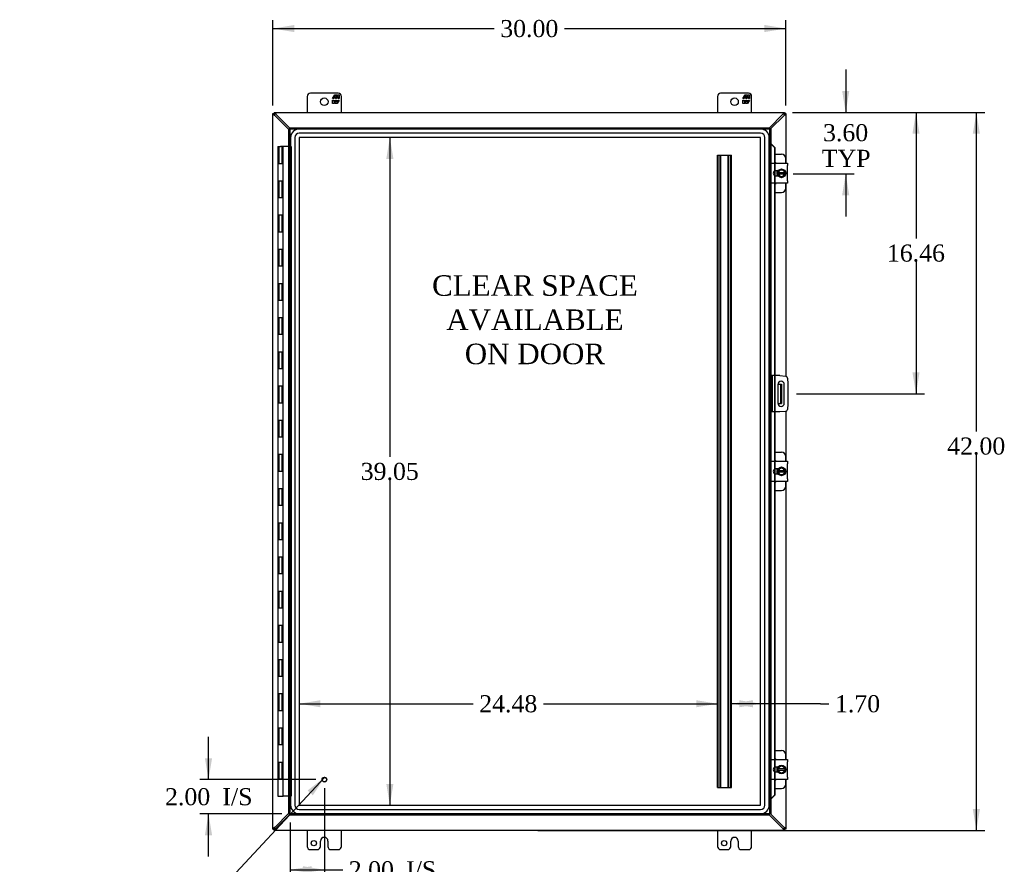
# Model space of a CAD drawing. Header units: inches. Extents: x 18 to 235, y 12 to 157.
# Tile 3 of 9: x 56 to 114, y 57 to 106. Entities that reach past the tile are written whole.
import ezdxf
from ezdxf.enums import TextEntityAlignment as Align

# ---------------------------------------------------------------- set-up
doc = ezdxf.new("R2010")
doc.units = ezdxf.units.IN
doc.header["$MEASUREMENT"] = 0
for name, color, linetype in [('COM40153-1', 7, 'CONTINUOUS'), ('COM40153-2', 7, 'CONTINUOUS'), ('COM42667', 7, 'CONTINUOUS'), ('COM42780', 7, 'CONTINUOUS'), ('COM48493', 7, 'CONTINUOUS'), ('COM53845-2', 7, 'CONTINUOUS'), ('COM70219', 7, 'CONTINUOUS'), ('COM71782-2', 7, 'CONTINUOUS'), ('DEFAULT', 7, 'CONTINUOUS'), ('FET07710', 7, 'CONTINUOUS'), ('HNG10620-38B', 7, 'CONTINUOUS'), ('HNG10620-38C', 7, 'CONTINUOUS'), ('SCC19011', 7, 'CONTINUOUS'), ('SPR20265', 7, 'CONTINUOUS'), ('STD21878', 7, 'CONTINUOUS'), ('WAF25035', 7, 'CONTINUOUS')]:
    doc.layers.add(name, color=color, linetype=linetype)
doc.styles.add('SEACAD_TIMES_NEW_ROMAN', font='times.ttf')

# ---------------------------------------------------------------- blocks, each defined once
blk = doc.blocks.new('SEANNOT_GROUP2')
at = {"layer": 'DEFAULT', "linetype": 'Continuous'}
blk.add_hatch(color=136, dxfattribs=at).paths.add_polyline_path([(73.403, 60.999), (74.101, 62.057), (73.098, 61.283)])
at = {"layer": 'DEFAULT', "color": 136, "linetype": 'Continuous'}
blk.add_line((67.619, 55.075), (67.119, 55.075), dxfattribs=at)
blk.add_lwpolyline([(67.619, 55.075), (74.101, 62.057)], dxfattribs=at)
at = {"layer": 'DEFAULT', "color": 136, "linetype": 'Continuous', "style": 'SEACAD_TIMES_NEW_ROMAN'}
for s, p in [('GROUND STUD', (56.176, 55.575)), ('DOOR', (56.176, 54.075))]:
    blk.add_text(s, height=1, dxfattribs=at).set_placement(p, align=Align.TOP_LEFT)
blk = doc.blocks.new('GDIMGGROUP')
at = {"layer": 'DEFAULT', "linetype": 'Continuous'}
for points in [[(112.423, 99.698), (112.215, 100.948), (112.006, 99.698)], [(112.423, 60.198), (112.006, 60.198), (112.215, 58.948)]]:
    blk.add_hatch(color=136, dxfattribs=at).paths.add_polyline_path(points)
at = {"layer": 'DEFAULT', "color": 136, "linetype": 'Continuous'}
for p, q in [((101.469, 100.948), (112.715, 100.948)), ((112.215, 82.28), (112.215, 100.948)), ((112.215, 58.948), (112.215, 80.93)), ((86.571, 58.948), (112.715, 58.948))]:
    blk.add_line(p, q, dxfattribs=at)
at = {"layer": 'DEFAULT', "color": 136, "linetype": 'Continuous', "style": 'SEACAD_TIMES_NEW_ROMAN'}
blk.add_text('42.00', height=1, dxfattribs=at).set_placement((110.509, 81.93), align=Align.TOP_LEFT)
blk = doc.blocks.new('GDIMGGROUP1')
at = {"layer": 'DEFAULT', "linetype": 'Continuous'}
for points in [[(67.091, 63.168), (67.3, 61.918), (67.508, 63.168)], [(67.091, 58.668), (67.508, 58.668), (67.3, 59.918)]]:
    blk.add_hatch(color=136, dxfattribs=at).paths.add_polyline_path(points)
at = {"layer": 'DEFAULT', "color": 136, "linetype": 'Continuous'}
for p, q in [((67.3, 61.918), (67.3, 64.418)), ((73.58, 61.918), (66.8, 61.918)), ((71.58, 59.918), (66.8, 59.918)), ((67.3, 57.418), (67.3, 59.918))]:
    blk.add_line(p, q, dxfattribs=at)
at = {"layer": 'DEFAULT', "color": 136, "linetype": 'Continuous', "style": 'SEACAD_TIMES_NEW_ROMAN'}
for s, p in [('2.00', (64.758, 61.418)), ('I/S', (68.112, 61.418))]:
    blk.add_text(s, height=1, dxfattribs=at).set_placement(p, align=Align.TOP_LEFT)
blk = doc.blocks.new('GDIMGGROUP9')
at = {"layer": 'DEFAULT', "linetype": 'Continuous'}
for points in [[(104.78, 102.198), (104.364, 102.198), (104.572, 100.948)], [(104.78, 96.102), (104.572, 97.352), (104.364, 96.102)]]:
    blk.add_hatch(color=136, dxfattribs=at).paths.add_polyline_path(points)
at = {"layer": 'DEFAULT', "color": 136, "linetype": 'Continuous'}
for p, q in [((104.572, 103.448), (104.572, 100.948)), ((101.469, 100.948), (105.072, 100.948)), ((101.502, 97.352), (105.072, 97.352)), ((104.572, 97.352), (104.572, 94.852))]:
    blk.add_line(p, q, dxfattribs=at)
at = {"layer": 'DEFAULT', "color": 136, "linetype": 'Continuous', "style": 'SEACAD_TIMES_NEW_ROMAN'}
for s, p in [('3.60', (103.245, 100.26)), ('TYP', (103.174, 98.76))]:
    blk.add_text(s, height=1, dxfattribs=at).set_placement(p, align=Align.TOP_LEFT)
blk = doc.blocks.new('GDIMGGROUP10')
at = {"layer": 'DEFAULT', "linetype": 'Continuous'}
for points in [[(108.893, 99.698), (108.685, 100.948), (108.477, 99.698)], [(108.893, 85.738), (108.477, 85.738), (108.685, 84.488)]]:
    blk.add_hatch(color=136, dxfattribs=at).paths.add_polyline_path(points)
at = {"layer": 'DEFAULT', "color": 136, "linetype": 'Continuous'}
for p, q in [((101.469, 100.948), (109.185, 100.948)), ((108.685, 100.948), (108.685, 93.568)), ((108.685, 92.218), (108.685, 84.488)), ((101.696, 84.488), (109.185, 84.488))]:
    blk.add_line(p, q, dxfattribs=at)
at = {"layer": 'DEFAULT', "color": 136, "linetype": 'Continuous', "style": 'SEACAD_TIMES_NEW_ROMAN'}
blk.add_text('16.46', height=1, dxfattribs=at).set_placement((106.979, 93.218), align=Align.TOP_LEFT)
blk = doc.blocks.new('GDIMGGROUP15')
at = {"layer": 'DEFAULT', "linetype": 'Continuous'}
for points in [[(73.33, 56.435), (73.33, 56.852), (72.08, 56.644)], [(72.83, 56.435), (74.08, 56.644), (72.83, 56.852)]]:
    blk.add_hatch(color=136, dxfattribs=at).paths.add_polyline_path(points)
at = {"layer": 'DEFAULT', "color": 136, "linetype": 'Continuous'}
for p, q in [((74.08, 61.418), (74.08, 56.144)), ((72.08, 59.418), (72.08, 56.144)), ((72.08, 56.644), (74.655, 56.644)), ((74.655, 56.644), (75.155, 56.644))]:
    blk.add_line(p, q, dxfattribs=at)
at = {"layer": 'DEFAULT', "color": 136, "linetype": 'Continuous', "style": 'SEACAD_TIMES_NEW_ROMAN'}
for s, p in [('2.00', (75.505, 57.144)), ('I/S', (78.859, 57.144))]:
    blk.add_text(s, height=1, dxfattribs=at).set_placement(p, align=Align.TOP_LEFT)
blk = doc.blocks.new('GDIMGGROUP23')
at = {"layer": 'DEFAULT', "linetype": 'Continuous'}
for points in [[(72.321, 106.061), (71.071, 105.852), (72.321, 105.644)], [(99.821, 106.061), (99.821, 105.644), (101.071, 105.852)]]:
    blk.add_hatch(color=136, dxfattribs=at).paths.add_polyline_path(points)
at = {"layer": 'DEFAULT', "color": 136, "linetype": 'Continuous'}
for p, q in [((71.071, 101.347), (71.071, 106.352)), ((101.071, 101.347), (101.071, 106.352)), ((71.071, 105.852), (84.015, 105.852)), ((88.127, 105.852), (101.071, 105.852))]:
    blk.add_line(p, q, dxfattribs=at)
at = {"layer": 'DEFAULT', "color": 136, "linetype": 'Continuous', "style": 'SEACAD_TIMES_NEW_ROMAN'}
blk.add_text('30.00', height=1, dxfattribs=at).set_placement((84.365, 106.352), align=Align.TOP_LEFT)
blk = doc.blocks.new('GDIMGGROUP24')
at = {"layer": 'DEFAULT', "linetype": 'Continuous'}
for points in [[(77.699, 98.225), (78.116, 98.225), (77.908, 99.475)], [(77.699, 61.671), (77.908, 60.421), (78.116, 61.671)]]:
    blk.add_hatch(color=136, dxfattribs=at).paths.add_polyline_path(points)
at = {"layer": 'DEFAULT', "color": 136, "linetype": 'Continuous'}
for p, q in [((77.908, 99.475), (77.908, 80.798)), ((77.908, 79.448), (77.908, 60.421))]:
    blk.add_line(p, q, dxfattribs=at)
at = {"layer": 'DEFAULT', "color": 136, "linetype": 'Continuous', "style": 'SEACAD_TIMES_NEW_ROMAN'}
blk.add_text('39.05', height=1, dxfattribs=at).set_placement((76.202, 80.448), align=Align.TOP_LEFT)
blk = doc.blocks.new('GDIMGGROUP25')
at = {"layer": 'DEFAULT', "linetype": 'Continuous'}
for points in [[(73.85, 66.564), (72.6, 66.356), (73.85, 66.148)], [(95.83, 66.564), (95.83, 66.148), (97.08, 66.356)]]:
    blk.add_hatch(color=136, dxfattribs=at).paths.add_polyline_path(points)
at = {"layer": 'DEFAULT', "color": 136, "linetype": 'Continuous'}
for p, q in [((72.6, 66.356), (82.784, 66.356)), ((86.896, 66.356), (97.08, 66.356))]:
    blk.add_line(p, q, dxfattribs=at)
at = {"layer": 'DEFAULT', "color": 136, "linetype": 'Continuous', "style": 'SEACAD_TIMES_NEW_ROMAN'}
blk.add_text('24.48', height=1, dxfattribs=at).set_placement((83.134, 66.856), align=Align.TOP_LEFT)
blk = doc.blocks.new('GDIMGGROUP27')
at = {"layer": 'DEFAULT', "linetype": 'Continuous'}
for points in [[(99.146, 66.564), (97.896, 66.356), (99.146, 66.148)], [(98.348, 66.564), (98.348, 66.148), (99.598, 66.356)]]:
    blk.add_hatch(color=136, dxfattribs=at).paths.add_polyline_path(points)
at = {"layer": 'DEFAULT', "color": 136, "linetype": 'Continuous'}
for q in [(97.896, 66.356), (103.593, 66.356)]:
    blk.add_line((103.093, 66.356), q, dxfattribs=at)
at = {"layer": 'DEFAULT', "color": 136, "linetype": 'Continuous', "style": 'SEACAD_TIMES_NEW_ROMAN'}
blk.add_text('1.70', height=1, dxfattribs=at).set_placement((103.943, 66.856), align=Align.TOP_LEFT)

msp = doc.modelspace()

# ---------------------------------------------------------------- linework, layer by layer
at = {"layer": 'COM40153-1', "color": 7}
for p, q in [((100.603, 85.051), (100.713, 85.051)), ((100.713, 85.051), (100.749, 85.051)), ((100.749, 85.051), (100.821, 85.051)), ((100.749, 85.051), (100.749, 83.926)), ((100.821, 85.051), (100.821, 83.926)), ((100.603, 83.926), (100.713, 83.926)), ((100.749, 83.926), (100.713, 83.926)), ((100.749, 83.926), (100.821, 83.926))]:
    msp.add_line(p, q, dxfattribs=at)
at = {"layer": 'COM40153-2', "color": 7}
for p, q in [((100.268, 85.551), (100.196, 85.551)), ((100.268, 85.551), (100.268, 83.426)), ((100.268, 85.551), (100.304, 85.551)), ((100.719, 85.551), (100.304, 85.551)), ((100.719, 85.551), (101.053, 85.522)), ((101.167, 85.408), (101.196, 85.074)), ((100.602, 85.038), (100.602, 83.938)), ((100.977, 83.938), (100.977, 85.038)), ((101.196, 85.074), (101.196, 83.903)), ((101.196, 83.903), (101.167, 83.569)), ((100.268, 83.426), (100.196, 83.426)), ((100.304, 83.426), (100.268, 83.426)), ((100.719, 83.426), (100.304, 83.426)), ((101.053, 83.455), (100.719, 83.426))]:
    msp.add_line(p, q, dxfattribs=at)
for centre, radius, start, end in [((101.042, 85.397), 0.125, 5, 85), ((100.79, 85.038), 0.188, 0, 180), ((100.79, 83.938), 0.188, 180, 0), ((101.042, 83.58), 0.125, 275, 355)]:
    msp.add_arc(centre, radius, start, end, dxfattribs=at)
at = {"layer": 'COM42667', "color": 7}
for p, q in [((100.197, 97.832), (100.197, 97.975)), ((100.197, 97.975), (101.167, 97.975)), ((101.167, 97.975), (101.167, 97.832)), ((100.197, 97.832), (100.197, 96.941)), ((100.611, 97.527), (100.471, 97.527)), ((101.167, 96.941), (101.167, 97.832)), ((100.197, 96.798), (100.197, 96.941)), ((101.167, 96.798), (100.197, 96.798)), ((100.471, 97.246), (100.611, 97.246)), ((101.167, 96.941), (101.167, 96.798)), ((100.197, 80.394), (100.197, 80.537)), ((100.197, 80.537), (101.167, 80.537)), ((100.197, 80.394), (100.197, 79.503)), ((100.611, 80.089), (100.471, 80.089)), ((101.167, 80.537), (101.167, 80.394)), ((101.167, 79.503), (101.167, 80.394)), ((100.197, 79.36), (100.197, 79.503)), ((100.471, 79.808), (100.611, 79.808)), ((101.167, 79.503), (101.167, 79.36)), ((101.167, 79.36), (100.197, 79.36)), ((100.197, 62.956), (100.197, 63.099)), ((100.197, 63.099), (101.167, 63.099)), ((100.197, 62.956), (100.197, 62.065)), ((101.167, 63.099), (101.167, 62.956)), ((101.167, 62.065), (101.167, 62.956)), ((100.611, 62.651), (100.471, 62.651)), ((100.471, 62.37), (100.611, 62.37)), ((100.197, 61.922), (100.197, 62.065)), ((101.167, 61.922), (100.197, 61.922)), ((101.167, 62.065), (101.167, 61.922))]:
    msp.add_line(p, q, dxfattribs=at)
for centre, radius in [((100.471, 97.386), 0.14), ((100.471, 79.948), 0.141), ((100.471, 62.51), 0.14)]:
    msp.add_arc(centre, radius, 90, 270, dxfattribs=at)
at = {"layer": 'COM42780', "color": 7}
for p, q in [((100.421, 98.502), (100.818, 98.502)), ((101.068, 97.975), (101.068, 98.252)), ((100.568, 97.452), (100.568, 97.527)), ((100.568, 97.246), (100.568, 97.318)), ((101.068, 96.521), (101.068, 96.798)), ((100.421, 96.271), (100.818, 96.271)), ((100.421, 81.064), (100.818, 81.064)), ((101.068, 80.537), (101.068, 80.814)), ((100.568, 80.014), (100.568, 80.089)), ((100.568, 79.808), (100.568, 79.88)), ((101.068, 79.083), (101.068, 79.36)), ((100.421, 78.833), (100.818, 78.833)), ((100.421, 63.626), (100.818, 63.626)), ((101.068, 63.099), (101.068, 63.376)), ((100.568, 62.576), (100.568, 62.651)), ((100.568, 62.37), (100.568, 62.442)), ((101.068, 61.645), (101.068, 61.922)), ((100.421, 61.395), (100.818, 61.395))]:
    msp.add_line(p, q, dxfattribs=at)
for centre, start, end in [((100.818, 98.252), 0, 90), ((100.318, 97.815), 39.93243, 65.66946), ((100.318, 96.958), 294.33054, 320.06757), ((100.818, 96.521), 270, 0), ((100.818, 80.814), 0, 90), ((100.318, 80.377), 39.93243, 65.66946), ((100.318, 79.52), 294.33054, 320.06757), ((100.818, 79.083), 270, 0), ((100.818, 63.376), 0, 90), ((100.318, 62.939), 39.93243, 65.66946), ((100.318, 62.082), 294.33054, 320.06757), ((100.818, 61.645), 270, 0)]:
    msp.add_arc(centre, 0.25, start, end, dxfattribs=at)
at = {"layer": 'COM48493', "color": 7}
for p, q in [((71.071, 100.876), (71.143, 100.876)), ((71.071, 100.847), (71.071, 100.876)), ((71.143, 100.847), (71.071, 100.847)), ((71.071, 59.05), (71.071, 100.847)), ((71.143, 100.948), (71.143, 100.876)), ((71.143, 100.948), (71.173, 100.948)), ((71.143, 100.876), (71.179, 100.84)), ((71.173, 100.876), (71.143, 100.876)), ((71.143, 100.876), (71.179, 100.84)), ((71.143, 100.876), (71.143, 100.847)), ((71.179, 100.771), (71.16, 100.804)), ((71.173, 100.876), (71.173, 100.948)), ((71.173, 100.948), (100.969, 100.948)), ((71.216, 100.86), (71.248, 100.84)), ((72.08, 100.001), (71.248, 100.84)), ((100.894, 100.84), (100.111, 100.051)), ((100.894, 100.84), (100.926, 100.86)), ((100.999, 100.876), (100.963, 100.84)), ((100.999, 100.876), (100.963, 100.84)), ((100.982, 100.804), (100.963, 100.771)), ((100.969, 100.876), (100.969, 100.948)), ((100.969, 100.948), (100.999, 100.948)), ((100.999, 100.876), (100.969, 100.876)), ((100.999, 100.948), (100.999, 100.876)), ((101.071, 100.876), (100.999, 100.876)), ((100.999, 100.847), (100.999, 100.876)), ((100.999, 100.847), (101.071, 100.847)), ((101.071, 100.876), (101.071, 100.847)), ((101.071, 100.847), (101.071, 97.975)), ((72.008, 99.95), (71.179, 100.771)), ((100.164, 99.979), (100.963, 100.771)), ((101.071, 96.798), (101.071, 85.519)), ((101.071, 83.458), (101.071, 80.537)), ((101.071, 79.36), (101.071, 63.099)), ((101.071, 61.922), (101.071, 59.05)), ((71.179, 59.126), (72.008, 59.947)), ((100.963, 59.126), (100.164, 59.918)), ((72.08, 59.896), (71.248, 59.056)), ((100.894, 59.056), (100.111, 59.846)), ((71.143, 59.05), (71.071, 59.05)), ((71.071, 59.021), (71.071, 59.05)), ((71.071, 59.021), (71.143, 59.021)), ((71.143, 59.021), (71.179, 59.056)), ((71.143, 59.02), (71.179, 59.056)), ((71.143, 59.05), (71.143, 59.021)), ((71.143, 59.02), (71.173, 59.02)), ((71.143, 58.948), (71.143, 59.02)), ((71.173, 58.948), (71.143, 58.948)), ((71.16, 59.093), (71.179, 59.126)), ((71.173, 59.02), (71.173, 58.948)), ((100.969, 58.948), (71.173, 58.948)), ((71.248, 59.056), (71.216, 59.037)), ((100.926, 59.037), (100.894, 59.056)), ((100.963, 59.126), (100.982, 59.093)), ((100.999, 59.021), (100.963, 59.056)), ((100.999, 59.02), (100.963, 59.056)), ((100.969, 59.02), (100.969, 58.948)), ((100.969, 59.02), (100.999, 59.02)), ((100.999, 58.948), (100.969, 58.948)), ((100.999, 59.05), (101.071, 59.05)), ((100.999, 59.021), (100.999, 59.05)), ((101.071, 59.021), (100.999, 59.021)), ((100.999, 58.948), (100.999, 59.02)), ((101.071, 59.05), (101.071, 59.021))]:
    msp.add_line(p, q, dxfattribs=at)
for centre, start, end in [((71.589, 101.57), 238.53984, 242.80605), ((70.45, 100.43), 27.19395, 31.46015), ((101.692, 100.43), 148.53985, 152.80605), ((100.553, 101.57), 297.19395, 301.46015), ((71.589, 58.327), 117.19395, 121.46015), ((70.45, 59.467), 328.53985, 332.80605), ((101.692, 59.467), 207.19395, 211.46015), ((100.553, 58.327), 58.53985, 62.80605)]:
    msp.add_arc(centre, 0.898, start, end, dxfattribs=at)
for points, knots in [([(71.121, 100.804), (71.119, 100.805), (71.116, 100.807), (71.111, 100.81), (71.106, 100.813), (71.102, 100.816), (71.097, 100.819), (71.093, 100.822), (71.089, 100.825), (71.084, 100.828), (71.079, 100.833), (71.075, 100.837), (71.073, 100.841), (71.071, 100.844), (71.071, 100.846), (71.071, 100.847)], [0, 0, 0, 0, 0.058508, 0.117588, 0.177234, 0.23744, 0.298196, 0.359495, 0.421327, 0.483683, 0.609872, 0.738031, 0.824554, 0.911887, 1, 1, 1, 1]), ([(71.16, 100.804), (71.157, 100.808), (71.155, 100.812), (71.151, 100.82), (71.149, 100.824), (71.146, 100.831), (71.145, 100.834), (71.143, 100.841), (71.143, 100.844), (71.143, 100.847)], [0, 0, 0, 0, 0.25, 0.25, 0.5, 0.5, 0.75, 0.75, 1, 1, 1, 1]), ([(71.173, 100.948), (71.173, 100.948), (71.175, 100.948), (71.177, 100.948), (71.179, 100.947), (71.181, 100.945), (71.183, 100.944), (71.185, 100.942), (71.187, 100.939), (71.19, 100.937), (71.193, 100.933), (71.197, 100.927), (71.203, 100.918), (71.209, 100.909), (71.213, 100.902), (71.216, 100.899)], [0, 0, 0, 0, 0.058839, 0.117335, 0.175479, 0.233264, 0.290679, 0.347718, 0.404373, 0.460635, 0.516498, 0.640635, 0.762642, 0.882451, 1, 1, 1, 1]), ([(71.173, 100.876), (71.175, 100.876), (71.179, 100.876), (71.185, 100.874), (71.188, 100.873), (71.196, 100.87), (71.199, 100.868), (71.207, 100.864), (71.211, 100.862), (71.216, 100.86)], [0, 0, 0, 0, 0.25, 0.25, 0.5, 0.5, 0.75, 0.75, 1, 1, 1, 1]), ([(100.926, 100.899), (100.928, 100.9), (100.93, 100.904), (100.933, 100.909), (100.936, 100.913), (100.939, 100.918), (100.942, 100.922), (100.945, 100.926), (100.947, 100.93), (100.951, 100.935), (100.955, 100.94), (100.96, 100.944), (100.963, 100.947), (100.966, 100.948), (100.968, 100.948), (100.969, 100.948)], [0, 0, 0, 0, 0.058508, 0.117588, 0.177234, 0.23744, 0.298196, 0.359495, 0.421327, 0.483683, 0.609872, 0.738031, 0.824554, 0.911887, 1, 1, 1, 1]), ([(100.926, 100.86), (100.931, 100.862), (100.935, 100.864), (100.943, 100.868), (100.946, 100.87), (100.954, 100.873), (100.957, 100.874), (100.963, 100.876), (100.966, 100.876), (100.969, 100.876)], [0, 0, 0, 0, 0.25, 0.25, 0.5, 0.5, 0.75, 0.75, 1, 1, 1, 1]), ([(100.999, 100.847), (100.999, 100.844), (100.999, 100.841), (100.997, 100.834), (100.996, 100.831), (100.993, 100.824), (100.991, 100.82), (100.987, 100.812), (100.985, 100.808), (100.982, 100.804)], [0, 0, 0, 0, 0.25, 0.25, 0.5, 0.5, 0.75, 0.75, 1, 1, 1, 1]), ([(101.071, 100.847), (101.071, 100.846), (101.071, 100.845), (101.07, 100.843), (101.069, 100.841), (101.068, 100.839), (101.066, 100.837), (101.064, 100.834), (101.062, 100.832), (101.059, 100.83), (101.055, 100.827), (101.049, 100.822), (101.041, 100.816), (101.031, 100.81), (101.025, 100.806), (101.021, 100.804)], [0, 0, 0, 0, 0.058839, 0.117335, 0.175479, 0.233264, 0.290679, 0.347718, 0.404373, 0.460635, 0.516498, 0.640635, 0.762642, 0.882451, 1, 1, 1, 1]), ([(71.071, 59.05), (71.071, 59.051), (71.071, 59.052), (71.072, 59.054), (71.073, 59.056), (71.074, 59.058), (71.076, 59.06), (71.078, 59.063), (71.08, 59.065), (71.083, 59.067), (71.087, 59.07), (71.093, 59.075), (71.101, 59.081), (71.111, 59.087), (71.117, 59.091), (71.121, 59.093)], [0, 0, 0, 0, 0.058839, 0.117335, 0.175479, 0.233264, 0.290679, 0.347718, 0.404373, 0.460635, 0.516498, 0.640635, 0.762642, 0.882451, 1, 1, 1, 1]), ([(71.143, 59.05), (71.143, 59.053), (71.143, 59.056), (71.145, 59.062), (71.146, 59.066), (71.149, 59.073), (71.151, 59.077), (71.155, 59.085), (71.157, 59.089), (71.16, 59.093)], [0, 0, 0, 0, 0.25, 0.25, 0.5, 0.5, 0.75, 0.75, 1, 1, 1, 1]), ([(71.216, 59.037), (71.211, 59.035), (71.207, 59.033), (71.199, 59.029), (71.196, 59.027), (71.188, 59.024), (71.185, 59.023), (71.179, 59.021), (71.175, 59.02), (71.173, 59.02)], [0, 0, 0, 0, 0.25, 0.25, 0.5, 0.5, 0.75, 0.75, 1, 1, 1, 1]), ([(71.216, 58.998), (71.214, 58.997), (71.212, 58.993), (71.209, 58.988), (71.206, 58.984), (71.203, 58.979), (71.2, 58.975), (71.197, 58.971), (71.195, 58.967), (71.191, 58.962), (71.187, 58.957), (71.182, 58.953), (71.179, 58.95), (71.176, 58.949), (71.174, 58.949), (71.173, 58.948)], [0, 0, 0, 0, 0.058508, 0.117588, 0.177234, 0.23744, 0.298196, 0.359495, 0.421327, 0.483683, 0.609872, 0.738031, 0.824554, 0.911887, 1, 1, 1, 1]), ([(100.969, 59.02), (100.966, 59.02), (100.963, 59.021), (100.957, 59.023), (100.954, 59.024), (100.946, 59.027), (100.943, 59.029), (100.935, 59.033), (100.931, 59.035), (100.926, 59.037)], [0, 0, 0, 0, 0.25, 0.25, 0.5, 0.5, 0.75, 0.75, 1, 1, 1, 1]), ([(100.969, 58.948), (100.969, 58.949), (100.967, 58.949), (100.965, 58.949), (100.963, 58.95), (100.961, 58.952), (100.959, 58.953), (100.957, 58.955), (100.955, 58.958), (100.952, 58.96), (100.949, 58.964), (100.945, 58.97), (100.939, 58.979), (100.933, 58.988), (100.929, 58.995), (100.926, 58.998)], [0, 0, 0, 0, 0.058839, 0.117335, 0.175479, 0.233264, 0.290679, 0.347718, 0.404373, 0.460635, 0.516498, 0.640635, 0.762642, 0.882451, 1, 1, 1, 1]), ([(100.982, 59.093), (100.985, 59.089), (100.987, 59.085), (100.991, 59.077), (100.993, 59.073), (100.996, 59.066), (100.997, 59.062), (100.999, 59.056), (100.999, 59.053), (100.999, 59.05)], [0, 0, 0, 0, 0.25, 0.25, 0.5, 0.5, 0.75, 0.75, 1, 1, 1, 1]), ([(101.021, 59.093), (101.023, 59.092), (101.026, 59.09), (101.031, 59.087), (101.036, 59.084), (101.04, 59.081), (101.045, 59.078), (101.049, 59.075), (101.053, 59.072), (101.058, 59.069), (101.063, 59.064), (101.067, 59.06), (101.069, 59.056), (101.071, 59.053), (101.071, 59.051), (101.071, 59.05)], [0, 0, 0, 0, 0.058508, 0.117588, 0.177234, 0.23744, 0.298196, 0.359495, 0.421327, 0.483683, 0.609872, 0.738031, 0.824554, 0.911887, 1, 1, 1, 1])]:
    msp.add_open_spline(points, degree=3, knots=knots, dxfattribs=at)
at = {"layer": 'COM53845-2', "color": 7}
for p, q in [((97.08, 61.448), (97.08, 98.448)), ((97.08, 98.448), (97.163, 98.448)), ((97.12, 61.448), (97.12, 98.448)), ((97.163, 98.448), (97.813, 98.448)), ((97.232, 61.448), (97.232, 98.448)), ((97.272, 61.448), (97.272, 98.448)), ((97.704, 61.448), (97.704, 98.448)), ((97.744, 61.448), (97.744, 98.448)), ((97.813, 98.448), (97.896, 98.448)), ((97.856, 61.448), (97.856, 98.448)), ((97.896, 61.448), (97.896, 98.448)), ((97.08, 61.448), (97.163, 61.448)), ((97.163, 61.448), (97.813, 61.448)), ((97.813, 61.448), (97.896, 61.448))]:
    msp.add_line(p, q, dxfattribs=at)
at = {"layer": 'COM70219', "color": 7}
for p, q in [((99.597, 99.974), (72.601, 99.974)), ((99.597, 99.973), (72.601, 99.973)), ((99.597, 99.724), (72.601, 99.724)), ((72.101, 99.474), (72.101, 60.422)), ((72.102, 99.474), (72.102, 60.422)), ((72.351, 99.474), (72.351, 60.422)), ((72.6, 99.474), (72.6, 60.422)), ((99.597, 99.475), (72.601, 99.475)), ((72.601, 99.474), (72.601, 60.422)), ((99.597, 99.474), (72.601, 99.474)), ((99.597, 60.422), (99.597, 99.474)), ((99.598, 60.422), (99.598, 99.474)), ((99.847, 60.422), (99.847, 99.474)), ((100.096, 60.422), (100.096, 99.474)), ((100.097, 60.422), (100.097, 99.474)), ((72.601, 60.422), (99.597, 60.422)), ((72.601, 60.421), (99.597, 60.421)), ((72.601, 60.172), (99.597, 60.172)), ((72.601, 59.923), (99.597, 59.923)), ((72.601, 59.922), (99.597, 59.922))]:
    msp.add_line(p, q, dxfattribs=at)
for centre, radius, start, end in [((72.601, 99.474), 0.5, 90, 180), ((72.601, 99.474), 0.499, 90, 180), ((72.601, 99.474), 0.25, 90, 180), ((99.597, 99.474), 0.5, 0, 90), ((99.597, 99.474), 0.499, 0, 90), ((99.597, 99.474), 0.25, 0, 90), ((72.601, 99.474), 0.001, 90, 180), ((99.597, 99.474), 0.001, 0, 90), ((72.601, 60.422), 0.5, 180, 270), ((72.601, 60.422), 0.499, 180, 270), ((72.601, 60.422), 0.25, 180, 270), ((72.601, 60.422), 0.001, 180, 270), ((99.597, 60.422), 0.5, 270, 0), ((99.597, 60.422), 0.001, 270, 0), ((99.597, 60.422), 0.25, 270, 0), ((99.597, 60.422), 0.499, 270, 0)]:
    msp.add_arc(centre, radius, start, end, dxfattribs=at)
at = {"layer": 'COM71782-2', "color": 7}
for p, q in [((72.008, 99.979), (72.08, 99.979)), ((72.008, 59.918), (72.008, 99.979)), ((72.08, 100.051), (72.08, 99.979)), ((72.08, 100.051), (100.124, 100.051)), ((72.08, 99.979), (100.124, 99.979)), ((72.08, 99.979), (72.116, 99.943)), ((72.08, 59.918), (72.08, 99.979)), ((72.08, 99.979), (72.116, 99.943)), ((100.124, 99.979), (100.088, 99.943)), ((100.124, 99.979), (100.088, 99.943)), ((100.124, 100.051), (100.124, 99.979)), ((100.124, 99.979), (100.124, 59.918)), ((100.196, 99.979), (100.124, 99.979)), ((100.196, 99.979), (100.196, 59.918)), ((100.196, 99.104), (100.124, 99.104)), ((100.209, 99.104), (100.196, 99.104)), ((100.218, 99.081), (100.227, 99.081)), ((100.238, 99.068), (100.408, 98.896)), ((100.238, 99.068), (100.251, 99.068)), ((100.251, 99.068), (100.421, 98.896)), ((100.408, 98.896), (100.408, 97.975)), ((100.421, 98.896), (100.408, 98.896)), ((100.421, 98.896), (100.421, 97.975)), ((100.408, 97.975), (100.408, 97.512)), ((100.421, 97.975), (100.421, 97.518)), ((100.408, 97.512), (100.408, 97.261)), ((100.421, 97.518), (100.421, 97.255)), ((100.408, 97.261), (100.408, 96.798)), ((100.408, 96.798), (100.408, 85.551)), ((100.421, 97.255), (100.421, 96.798)), ((100.421, 96.798), (100.421, 85.551)), ((100.408, 85.551), (100.408, 83.426)), ((100.421, 85.551), (100.421, 83.426)), ((100.408, 83.426), (100.408, 80.537)), ((100.421, 83.426), (100.421, 80.537)), ((100.408, 80.537), (100.408, 80.074)), ((100.408, 80.074), (100.408, 79.823)), ((100.421, 80.537), (100.421, 80.08)), ((100.421, 80.08), (100.421, 79.817)), ((100.408, 79.823), (100.408, 79.36)), ((100.421, 79.817), (100.421, 79.36)), ((100.408, 79.36), (100.408, 63.099)), ((100.421, 79.36), (100.421, 63.099)), ((100.408, 63.099), (100.408, 62.636)), ((100.421, 63.099), (100.421, 62.642)), ((100.408, 62.636), (100.408, 62.385)), ((100.408, 62.385), (100.408, 61.922)), ((100.421, 62.642), (100.421, 62.379)), ((100.421, 62.379), (100.421, 61.922)), ((100.408, 61.922), (100.408, 61.001)), ((100.421, 61.922), (100.421, 61.001)), ((100.196, 60.793), (100.124, 60.793)), ((100.196, 60.793), (100.209, 60.793)), ((100.227, 60.816), (100.218, 60.816)), ((100.408, 61.001), (100.238, 60.829)), ((100.238, 60.829), (100.251, 60.829)), ((100.421, 61.001), (100.251, 60.829)), ((100.421, 61.001), (100.408, 61.001)), ((72.008, 59.918), (72.08, 59.918)), ((72.08, 59.918), (72.116, 59.954)), ((72.08, 59.918), (72.116, 59.954)), ((100.124, 59.918), (72.08, 59.918)), ((72.08, 59.846), (72.08, 59.918)), ((100.124, 59.918), (100.088, 59.954)), ((100.124, 59.918), (100.088, 59.954)), ((100.124, 59.846), (100.124, 59.918)), ((100.196, 59.918), (100.124, 59.918)), ((100.124, 59.846), (72.08, 59.846))]:
    msp.add_line(p, q, dxfattribs=at)
for centre, radius, start, end in [((100.636, 100.155), 1.153, 245.73422, 249.46416), ((100.527, 99.338), 0.395, 216.31419, 223.00535), ((100.636, 100.155), 1.153, 249.46416, 250.45802), ((100.636, 59.742), 1.153, 110.53584, 114.26578), ((100.527, 60.559), 0.395, 136.99465, 143.68581), ((100.636, 59.742), 1.153, 109.54198, 110.53584)]:
    msp.add_arc(centre, radius, start, end, dxfattribs=at)
at = {"layer": 'FET07710', "color": 7}
for p, q in [((74.883, 102.073), (73.258, 102.073)), ((74.561, 101.768), (74.683, 101.98)), ((74.683, 101.98), (74.792, 101.98)), ((74.792, 101.98), (74.792, 101.903)), ((74.792, 101.903), (74.837, 101.98)), ((74.837, 101.98), (74.946, 101.98)), ((74.946, 101.98), (74.946, 101.768)), ((98.883, 102.073), (97.258, 102.073)), ((98.561, 101.768), (98.683, 101.98)), ((98.683, 101.98), (98.792, 101.98)), ((98.792, 101.98), (98.792, 101.903)), ((98.792, 101.903), (98.837, 101.98)), ((98.837, 101.98), (98.946, 101.98)), ((98.946, 101.98), (98.946, 101.768)), ((73.071, 101.886), (73.071, 100.948)), ((74.625, 101.768), (74.561, 101.768)), ((74.561, 101.459), (74.561, 101.671)), ((74.561, 101.671), (74.625, 101.671)), ((74.67, 101.459), (74.561, 101.459)), ((74.723, 101.874), (74.625, 101.874)), ((74.625, 101.874), (74.625, 101.768)), ((74.625, 101.671), (74.625, 101.565)), ((74.625, 101.565), (74.723, 101.565)), ((74.714, 101.536), (74.67, 101.459)), ((74.714, 101.459), (74.714, 101.536)), ((74.823, 101.459), (74.714, 101.459)), ((74.723, 101.768), (74.723, 101.874)), ((74.783, 101.768), (74.723, 101.768)), ((74.723, 101.565), (74.723, 101.671)), ((74.723, 101.671), (74.783, 101.671)), ((74.881, 101.874), (74.783, 101.874)), ((74.783, 101.874), (74.783, 101.768)), ((74.783, 101.671), (74.783, 101.565)), ((74.783, 101.565), (74.881, 101.565)), ((74.946, 101.671), (74.823, 101.459)), ((74.881, 101.768), (74.881, 101.874)), ((74.946, 101.768), (74.881, 101.768)), ((74.881, 101.565), (74.881, 101.671)), ((74.881, 101.671), (74.946, 101.671)), ((75.071, 100.948), (75.071, 101.886)), ((97.071, 101.886), (97.071, 100.948)), ((98.625, 101.768), (98.561, 101.768)), ((98.561, 101.459), (98.561, 101.671)), ((98.561, 101.671), (98.625, 101.671)), ((98.67, 101.459), (98.561, 101.459)), ((98.723, 101.874), (98.625, 101.874)), ((98.625, 101.874), (98.625, 101.768)), ((98.625, 101.671), (98.625, 101.565)), ((98.625, 101.565), (98.723, 101.565)), ((98.714, 101.536), (98.67, 101.459)), ((98.714, 101.459), (98.714, 101.536)), ((98.823, 101.459), (98.714, 101.459)), ((98.723, 101.768), (98.723, 101.874)), ((98.783, 101.768), (98.723, 101.768)), ((98.723, 101.565), (98.723, 101.671)), ((98.723, 101.671), (98.783, 101.671)), ((98.881, 101.874), (98.783, 101.874)), ((98.783, 101.874), (98.783, 101.768)), ((98.783, 101.671), (98.783, 101.565)), ((98.783, 101.565), (98.881, 101.565)), ((98.946, 101.671), (98.823, 101.459)), ((98.881, 101.768), (98.881, 101.874)), ((98.946, 101.768), (98.881, 101.768)), ((98.881, 101.565), (98.881, 101.671)), ((98.881, 101.671), (98.946, 101.671)), ((99.071, 100.948), (99.071, 101.886)), ((73.071, 58.948), (73.071, 58.011)), ((75.071, 58.011), (75.071, 58.948)), ((97.071, 58.948), (97.071, 58.011)), ((99.071, 58.011), (99.071, 58.948)), ((73.852, 58.011), (73.852, 58.323)), ((74.07, 58.541), (74.071, 58.541)), ((74.289, 58.323), (74.289, 58.011)), ((97.852, 58.011), (97.852, 58.323)), ((98.07, 58.541), (98.071, 58.541)), ((98.289, 58.323), (98.289, 58.011)), ((73.258, 57.823), (73.665, 57.823)), ((74.476, 57.823), (74.883, 57.823)), ((97.258, 57.823), (97.665, 57.823)), ((98.476, 57.823), (98.883, 57.823))]:
    msp.add_line(p, q, dxfattribs=at)
for centre, radius in [((74.071, 101.573), 0.219), ((98.071, 101.573), 0.219), ((73.462, 58.198), 0.156), ((97.462, 58.198), 0.156)]:
    msp.add_circle(centre, radius, dxfattribs=at)
for centre, radius, start, end in [((73.258, 101.886), 0.187, 90, 180), ((74.883, 101.886), 0.188, 0, 90), ((97.258, 101.886), 0.188, 90, 180), ((98.883, 101.886), 0.188, 0, 90), ((74.07, 58.323), 0.218, 90, 180), ((74.071, 58.323), 0.218, 0, 90), ((98.07, 58.323), 0.218, 90, 180), ((98.071, 58.323), 0.218, 0, 90), ((73.258, 58.011), 0.188, 180, 270), ((73.665, 58.011), 0.187, 270, 0), ((74.476, 58.011), 0.188, 180, 270), ((74.883, 58.011), 0.187, 270, 0), ((97.258, 58.011), 0.187, 180, 270), ((97.665, 58.011), 0.187, 270, 0), ((98.476, 58.011), 0.188, 180, 270), ((98.883, 58.011), 0.187, 270, 0)]:
    msp.add_arc(centre, radius, start, end, dxfattribs=at)
at = {"layer": 'HNG10620-38B', "color": 7}
for p, q in [((71.51, 97.948), (71.356, 97.948)), ((71.356, 97.948), (71.356, 96.948)), ((71.356, 96.948), (71.51, 96.948)), ((71.51, 95.948), (71.356, 95.948)), ((71.356, 95.948), (71.356, 94.948)), ((71.356, 94.948), (71.51, 94.948)), ((71.51, 93.948), (71.356, 93.948)), ((71.356, 93.948), (71.356, 92.948)), ((71.356, 92.948), (71.51, 92.948)), ((71.51, 91.948), (71.356, 91.948)), ((71.356, 91.948), (71.356, 90.948)), ((71.356, 90.948), (71.51, 90.948)), ((71.51, 89.948), (71.356, 89.948)), ((71.356, 89.948), (71.356, 88.948)), ((71.356, 88.948), (71.51, 88.948)), ((71.51, 87.948), (71.356, 87.948)), ((71.356, 87.948), (71.356, 86.948)), ((71.356, 86.948), (71.51, 86.948)), ((71.51, 85.948), (71.356, 85.948)), ((71.356, 85.948), (71.356, 84.948)), ((71.356, 84.948), (71.51, 84.948)), ((71.51, 83.948), (71.356, 83.948)), ((71.356, 83.948), (71.356, 82.948)), ((71.356, 82.948), (71.51, 82.948)), ((71.51, 81.948), (71.356, 81.948)), ((71.356, 81.948), (71.356, 80.948)), ((71.356, 80.948), (71.51, 80.948)), ((71.51, 79.948), (71.356, 79.948)), ((71.356, 79.948), (71.356, 78.948)), ((71.356, 78.948), (71.51, 78.948)), ((71.51, 77.948), (71.356, 77.948)), ((71.356, 77.948), (71.356, 76.948)), ((71.356, 76.948), (71.51, 76.948)), ((71.51, 75.948), (71.356, 75.948)), ((71.356, 75.948), (71.356, 74.948)), ((71.356, 74.948), (71.51, 74.948)), ((71.51, 73.948), (71.356, 73.948)), ((71.356, 73.948), (71.356, 72.948)), ((71.356, 72.948), (71.51, 72.948)), ((71.51, 71.948), (71.356, 71.948)), ((71.356, 71.948), (71.356, 70.948)), ((71.356, 70.948), (71.51, 70.948)), ((71.51, 69.948), (71.356, 69.948)), ((71.356, 69.948), (71.356, 68.948)), ((71.356, 68.948), (71.51, 68.948)), ((71.51, 67.948), (71.356, 67.948)), ((71.356, 67.948), (71.356, 66.948)), ((71.356, 66.948), (71.51, 66.948)), ((71.51, 65.948), (71.356, 65.948)), ((71.356, 65.948), (71.356, 64.948)), ((71.356, 64.948), (71.51, 64.948)), ((71.51, 63.948), (71.356, 63.948)), ((71.356, 63.948), (71.356, 62.948)), ((71.356, 62.948), (71.51, 62.948)), ((71.51, 61.948), (71.356, 61.948)), ((71.356, 61.948), (71.356, 60.948)), ((71.356, 60.948), (71.664, 60.948))]:
    msp.add_line(p, q, dxfattribs=at)
at = {"layer": 'HNG10620-38C', "color": 7}
for p, q in [((71.356, 98.948), (71.51, 98.948)), ((71.356, 98.948), (71.356, 97.948)), ((71.416, 98.948), (71.416, 97.948)), ((72.008, 98.948), (71.51, 98.948)), ((71.593, 98.948), (71.593, 97.948)), ((71.604, 97.948), (71.604, 98.948)), ((71.646, 98.948), (71.646, 97.948)), ((71.664, 97.948), (71.664, 98.948)), ((72.051, 98.948), (72.008, 98.948)), ((72.08, 98.948), (72.051, 98.948)), ((72.08, 98.948), (72.14, 98.948)), ((72.14, 98.948), (72.14, 60.948)), ((71.51, 97.948), (71.356, 97.948)), ((71.664, 97.948), (71.51, 97.948)), ((71.664, 96.948), (71.664, 97.948)), ((71.356, 96.948), (71.51, 96.948)), ((71.356, 96.948), (71.356, 95.948)), ((71.416, 96.948), (71.416, 95.948)), ((71.51, 96.948), (71.664, 96.948)), ((71.593, 96.948), (71.593, 95.948)), ((71.604, 95.948), (71.604, 96.948)), ((71.646, 96.948), (71.646, 95.948)), ((71.664, 95.948), (71.664, 96.948)), ((71.51, 95.948), (71.356, 95.948)), ((71.664, 95.948), (71.51, 95.948)), ((71.664, 94.948), (71.664, 95.948)), ((71.356, 94.948), (71.51, 94.948)), ((71.356, 94.948), (71.356, 93.948)), ((71.416, 94.948), (71.416, 93.948)), ((71.51, 94.948), (71.664, 94.948)), ((71.593, 94.948), (71.593, 93.948)), ((71.604, 93.948), (71.604, 94.948)), ((71.646, 94.948), (71.646, 93.948)), ((71.664, 93.948), (71.664, 94.948)), ((71.51, 93.948), (71.356, 93.948)), ((71.664, 93.948), (71.51, 93.948)), ((71.664, 92.948), (71.664, 93.948)), ((71.356, 92.948), (71.51, 92.948)), ((71.356, 92.948), (71.356, 91.948)), ((71.416, 92.948), (71.416, 91.948)), ((71.51, 92.948), (71.664, 92.948)), ((71.593, 92.948), (71.593, 91.948)), ((71.604, 91.948), (71.604, 92.948)), ((71.646, 92.948), (71.646, 91.948)), ((71.664, 91.948), (71.664, 92.948)), ((71.51, 91.948), (71.356, 91.948)), ((71.664, 91.948), (71.51, 91.948)), ((71.664, 90.948), (71.664, 91.948)), ((71.356, 90.948), (71.51, 90.948)), ((71.356, 90.948), (71.356, 89.948)), ((71.416, 90.948), (71.416, 89.948)), ((71.51, 90.948), (71.664, 90.948)), ((71.593, 90.948), (71.593, 89.948)), ((71.604, 89.948), (71.604, 90.948)), ((71.646, 90.948), (71.646, 89.948)), ((71.664, 89.948), (71.664, 90.948)), ((71.51, 89.948), (71.356, 89.948)), ((71.664, 89.948), (71.51, 89.948)), ((71.664, 88.948), (71.664, 89.948)), ((71.356, 88.948), (71.51, 88.948)), ((71.356, 88.948), (71.356, 87.948)), ((71.416, 88.948), (71.416, 87.948)), ((71.51, 88.948), (71.664, 88.948)), ((71.593, 88.948), (71.593, 87.948)), ((71.604, 87.948), (71.604, 88.948)), ((71.646, 88.948), (71.646, 87.948)), ((71.664, 87.948), (71.664, 88.948)), ((71.51, 87.948), (71.356, 87.948)), ((71.664, 87.948), (71.51, 87.948)), ((71.664, 86.948), (71.664, 87.948)), ((71.356, 86.948), (71.51, 86.948)), ((71.356, 86.948), (71.356, 85.948)), ((71.416, 86.948), (71.416, 85.948)), ((71.51, 86.948), (71.664, 86.948)), ((71.593, 86.948), (71.593, 85.948)), ((71.604, 85.948), (71.604, 86.948)), ((71.646, 86.948), (71.646, 85.948)), ((71.664, 85.948), (71.664, 86.948)), ((71.51, 85.948), (71.356, 85.948)), ((71.664, 85.948), (71.51, 85.948)), ((71.664, 84.948), (71.664, 85.948)), ((71.356, 84.948), (71.51, 84.948)), ((71.356, 84.948), (71.356, 83.948)), ((71.416, 84.948), (71.416, 83.948)), ((71.51, 84.948), (71.664, 84.948)), ((71.593, 84.948), (71.593, 83.948)), ((71.604, 83.948), (71.604, 84.948)), ((71.646, 84.948), (71.646, 83.948)), ((71.664, 83.948), (71.664, 84.948)), ((71.51, 83.948), (71.356, 83.948)), ((71.664, 83.948), (71.51, 83.948)), ((71.664, 82.948), (71.664, 83.948)), ((71.356, 82.948), (71.51, 82.948)), ((71.356, 82.948), (71.356, 81.948)), ((71.416, 82.948), (71.416, 81.948)), ((71.51, 82.948), (71.664, 82.948)), ((71.593, 82.948), (71.593, 81.948)), ((71.604, 81.948), (71.604, 82.948)), ((71.646, 82.948), (71.646, 81.948)), ((71.664, 81.948), (71.664, 82.948)), ((71.51, 81.948), (71.356, 81.948)), ((71.664, 81.948), (71.51, 81.948)), ((71.664, 80.948), (71.664, 81.948)), ((71.356, 80.948), (71.51, 80.948)), ((71.356, 80.948), (71.356, 79.948)), ((71.416, 80.948), (71.416, 79.948)), ((71.51, 80.948), (71.664, 80.948)), ((71.593, 80.948), (71.593, 79.948)), ((71.604, 79.948), (71.604, 80.948)), ((71.646, 80.948), (71.646, 79.948)), ((71.664, 79.948), (71.664, 80.948)), ((71.51, 79.948), (71.356, 79.948)), ((71.664, 79.948), (71.51, 79.948)), ((71.664, 78.948), (71.664, 79.948)), ((71.356, 78.948), (71.51, 78.948)), ((71.356, 78.948), (71.356, 77.948)), ((71.416, 78.948), (71.416, 77.948)), ((71.51, 78.948), (71.664, 78.948)), ((71.593, 78.948), (71.593, 77.948)), ((71.604, 77.948), (71.604, 78.948)), ((71.646, 78.948), (71.646, 77.948)), ((71.664, 77.948), (71.664, 78.948)), ((71.51, 77.948), (71.356, 77.948)), ((71.664, 77.948), (71.51, 77.948)), ((71.664, 76.948), (71.664, 77.948)), ((71.356, 76.948), (71.51, 76.948)), ((71.356, 76.948), (71.356, 75.948)), ((71.416, 76.948), (71.416, 75.948)), ((71.51, 76.948), (71.664, 76.948)), ((71.593, 76.948), (71.593, 75.948)), ((71.604, 75.948), (71.604, 76.948)), ((71.646, 76.948), (71.646, 75.948)), ((71.664, 75.948), (71.664, 76.948)), ((71.51, 75.948), (71.356, 75.948)), ((71.664, 75.948), (71.51, 75.948)), ((71.664, 74.948), (71.664, 75.948)), ((71.356, 74.948), (71.51, 74.948)), ((71.356, 74.948), (71.356, 73.948)), ((71.416, 74.948), (71.416, 73.948)), ((71.51, 74.948), (71.664, 74.948)), ((71.593, 74.948), (71.593, 73.948)), ((71.604, 73.948), (71.604, 74.948)), ((71.646, 74.948), (71.646, 73.948)), ((71.664, 73.948), (71.664, 74.948)), ((71.51, 73.948), (71.356, 73.948)), ((71.664, 73.948), (71.51, 73.948)), ((71.664, 72.948), (71.664, 73.948)), ((71.356, 72.948), (71.51, 72.948)), ((71.356, 72.948), (71.356, 71.948)), ((71.416, 72.948), (71.416, 71.948)), ((71.51, 72.948), (71.664, 72.948)), ((71.593, 72.948), (71.593, 71.948)), ((71.604, 71.948), (71.604, 72.948)), ((71.646, 72.948), (71.646, 71.948)), ((71.664, 71.948), (71.664, 72.948)), ((71.51, 71.948), (71.356, 71.948)), ((71.664, 71.948), (71.51, 71.948)), ((71.664, 70.948), (71.664, 71.948)), ((71.356, 70.948), (71.51, 70.948)), ((71.356, 70.948), (71.356, 69.948)), ((71.416, 70.948), (71.416, 69.948)), ((71.51, 70.948), (71.664, 70.948)), ((71.593, 70.948), (71.593, 69.948)), ((71.604, 69.948), (71.604, 70.948)), ((71.646, 70.948), (71.646, 69.948)), ((71.664, 69.948), (71.664, 70.948)), ((71.51, 69.948), (71.356, 69.948)), ((71.664, 69.948), (71.51, 69.948)), ((71.664, 68.948), (71.664, 69.948)), ((71.356, 68.948), (71.51, 68.948)), ((71.356, 68.948), (71.356, 67.948)), ((71.416, 68.948), (71.416, 67.948)), ((71.51, 68.948), (71.664, 68.948)), ((71.593, 68.948), (71.593, 67.948)), ((71.604, 67.948), (71.604, 68.948)), ((71.646, 68.948), (71.646, 67.948)), ((71.664, 67.948), (71.664, 68.948)), ((71.51, 67.948), (71.356, 67.948)), ((71.664, 67.948), (71.51, 67.948)), ((71.664, 66.948), (71.664, 67.948)), ((71.356, 66.948), (71.51, 66.948)), ((71.356, 66.948), (71.356, 65.948)), ((71.416, 66.948), (71.416, 65.948)), ((71.51, 66.948), (71.664, 66.948)), ((71.593, 66.948), (71.593, 65.948)), ((71.604, 65.948), (71.604, 66.948)), ((71.646, 66.948), (71.646, 65.948)), ((71.664, 65.948), (71.664, 66.948)), ((71.51, 65.948), (71.356, 65.948)), ((71.664, 65.948), (71.51, 65.948)), ((71.664, 64.948), (71.664, 65.948)), ((71.356, 64.948), (71.51, 64.948)), ((71.356, 64.948), (71.356, 63.948)), ((71.416, 64.948), (71.416, 63.948)), ((71.51, 64.948), (71.664, 64.948)), ((71.593, 64.948), (71.593, 63.948)), ((71.604, 63.948), (71.604, 64.948)), ((71.646, 64.948), (71.646, 63.948)), ((71.664, 63.948), (71.664, 64.948)), ((71.51, 63.948), (71.356, 63.948)), ((71.664, 63.948), (71.51, 63.948)), ((71.664, 62.948), (71.664, 63.948)), ((71.356, 62.948), (71.51, 62.948)), ((71.356, 62.948), (71.356, 61.948)), ((71.416, 62.948), (71.416, 61.948)), ((71.51, 62.948), (71.664, 62.948)), ((71.593, 62.948), (71.593, 61.948)), ((71.604, 61.948), (71.604, 62.948)), ((71.646, 62.948), (71.646, 61.948)), ((71.664, 61.948), (71.664, 62.948)), ((71.51, 61.948), (71.356, 61.948)), ((71.664, 61.948), (71.51, 61.948)), ((71.664, 60.948), (71.664, 61.948)), ((72.008, 60.948), (71.664, 60.948)), ((72.051, 60.948), (72.008, 60.948)), ((72.08, 60.948), (72.051, 60.948)), ((72.08, 60.948), (72.14, 60.948))]:
    msp.add_line(p, q, dxfattribs=at)
at = {"layer": 'SCC19011', "color": 7}
for p, q in [((100.818, 97.627), (100.603, 97.495)), ((100.603, 97.495), (100.603, 97.42)), ((100.603, 97.42), (100.603, 97.352)), ((100.623, 97.42), (100.603, 97.42)), ((100.603, 97.352), (100.603, 97.278)), ((100.603, 97.352), (100.623, 97.352)), ((100.633, 97.42), (100.623, 97.42)), ((100.623, 97.352), (100.633, 97.352)), ((101.002, 97.42), (100.633, 97.42)), ((100.633, 97.352), (101.002, 97.352)), ((101.033, 97.495), (100.818, 97.627)), ((101.012, 97.42), (101.002, 97.42)), ((101.002, 97.352), (101.012, 97.352)), ((101.033, 97.42), (101.012, 97.42)), ((101.012, 97.352), (101.033, 97.352)), ((101.033, 97.42), (101.033, 97.495)), ((101.033, 97.352), (101.033, 97.42)), ((101.033, 97.278), (101.033, 97.352)), ((100.603, 97.278), (100.818, 97.145)), ((100.818, 97.145), (101.033, 97.278)), ((100.818, 80.189), (100.603, 80.057)), ((100.603, 80.057), (100.603, 79.982)), ((101.033, 80.057), (100.818, 80.189)), ((101.033, 79.982), (101.033, 80.057)), ((100.603, 79.982), (100.603, 79.914)), ((100.623, 79.982), (100.603, 79.982)), ((100.603, 79.914), (100.603, 79.84)), ((100.603, 79.914), (100.623, 79.914)), ((100.603, 79.84), (100.818, 79.707)), ((100.633, 79.982), (100.623, 79.982)), ((100.623, 79.914), (100.633, 79.914)), ((101.002, 79.982), (100.633, 79.982)), ((100.633, 79.914), (101.002, 79.914)), ((100.818, 79.707), (101.033, 79.84)), ((101.012, 79.982), (101.002, 79.982)), ((101.002, 79.914), (101.012, 79.914)), ((101.033, 79.982), (101.012, 79.982)), ((101.012, 79.914), (101.033, 79.914)), ((101.033, 79.914), (101.033, 79.982)), ((101.033, 79.84), (101.033, 79.914)), ((100.818, 62.751), (100.603, 62.619)), ((100.603, 62.619), (100.603, 62.544)), ((100.603, 62.544), (100.603, 62.476)), ((100.623, 62.544), (100.603, 62.544)), ((100.603, 62.476), (100.603, 62.402)), ((100.603, 62.476), (100.623, 62.476)), ((100.603, 62.402), (100.818, 62.269)), ((100.633, 62.544), (100.623, 62.544)), ((100.623, 62.476), (100.633, 62.476)), ((101.002, 62.544), (100.633, 62.544)), ((100.633, 62.476), (101.002, 62.476)), ((101.033, 62.619), (100.818, 62.751)), ((100.818, 62.269), (101.033, 62.402)), ((101.012, 62.544), (101.002, 62.544)), ((101.002, 62.476), (101.012, 62.476)), ((101.033, 62.544), (101.012, 62.544)), ((101.012, 62.476), (101.033, 62.476)), ((101.033, 62.544), (101.033, 62.619)), ((101.033, 62.476), (101.033, 62.544)), ((101.033, 62.402), (101.033, 62.476))]:
    msp.add_line(p, q, dxfattribs=at)
for centre, start, end in [((100.818, 97.386), 10.44743, 169.55257), ((100.818, 97.386), 190.44743, 349.55257), ((100.818, 79.948), 10.44743, 169.55257), ((100.818, 79.948), 190.44743, 349.55257), ((100.818, 62.51), 10.44743, 169.55257), ((100.818, 62.51), 190.44743, 349.55257)]:
    msp.add_arc(centre, 0.188, start, end, dxfattribs=at)
at = {"layer": 'SPR20265', "color": 7}
for points, knots in [([(100.6, 97.528), (100.587, 97.509), (100.565, 97.462), (100.552, 97.383), (100.566, 97.302), (100.589, 97.26), (100.599, 97.245)], [0.95809881, 0.95809881, 0.95809881, 0.95809881, 0.9661238, 0.97598802, 0.98694613, 0.99365696, 0.99365696, 0.99365696, 0.99365696]), ([(100.61, 97.528), (100.593, 97.504), (100.567, 97.447), (100.561, 97.353), (100.583, 97.285), (100.603, 97.252), (100.607, 97.245)], [0.7674218, 0.7674218, 0.7674218, 0.7674218, 0.77798983, 0.7890906, 0.80019147, 0.80289251, 0.80289251, 0.80289251, 0.80289251]), ([(100.6, 80.09), (100.587, 80.071), (100.565, 80.024), (100.552, 79.945), (100.566, 79.864), (100.589, 79.822), (100.599, 79.807)], [0.95809881, 0.95809881, 0.95809881, 0.95809881, 0.9661238, 0.97598802, 0.98694613, 0.99365696, 0.99365696, 0.99365696, 0.99365696]), ([(100.61, 80.09), (100.593, 80.066), (100.567, 80.009), (100.561, 79.915), (100.583, 79.847), (100.603, 79.814), (100.607, 79.807)], [0.7674218, 0.7674218, 0.7674218, 0.7674218, 0.77798983, 0.7890906, 0.80019147, 0.80289251, 0.80289251, 0.80289251, 0.80289251]), ([(100.6, 62.652), (100.587, 62.633), (100.565, 62.586), (100.552, 62.507), (100.566, 62.426), (100.589, 62.384), (100.599, 62.369)], [0.95809881, 0.95809881, 0.95809881, 0.95809881, 0.9661238, 0.97598802, 0.98694613, 0.99365696, 0.99365696, 0.99365696, 0.99365696]), ([(100.61, 62.652), (100.593, 62.628), (100.567, 62.571), (100.561, 62.477), (100.583, 62.409), (100.603, 62.376), (100.607, 62.369)], [0.7674218, 0.7674218, 0.7674218, 0.7674218, 0.77798983, 0.7890906, 0.80019147, 0.80289251, 0.80289251, 0.80289251, 0.80289251])]:
    msp.add_open_spline(points, degree=3, knots=knots, dxfattribs=at)
at = {"layer": 'STD21878', "color": 7}
for radius in [0.141, 0.125]:
    msp.add_circle((74.08, 61.918), radius, dxfattribs=at)
at = {"layer": 'WAF25035', "color": 7}
for centre in [(100.818, 97.386), (100.818, 79.948), (100.818, 62.51)]:
    msp.add_circle(centre, 0.25, dxfattribs=at)

# ---------------------------------------------------------------- block references
at = {"layer": 'DEFAULT', "color": 7}
for name in ['GDIMGGROUP23', 'GDIMGGROUP9', 'GDIMGGROUP', 'GDIMGGROUP10', 'GDIMGGROUP24', 'GDIMGGROUP25', 'GDIMGGROUP27', 'GDIMGGROUP1', 'SEANNOT_GROUP2', 'GDIMGGROUP15']:
    msp.add_blockref(name, (0, 0), dxfattribs=at)

# ---------------------------------------------------------------- texts
at = {"layer": 'DEFAULT', "color": 7, "insert": (86.394, 91.42), "char_height": 1.2, "width": 12.37848, "attachment_point": 2}
msp.add_mtext('{\\fTimes New Roman|b0||i0||c0|p34;\\C7;\\H1.2;\\W1.;CLEAR SPACE \\P}{\\fTimes New Roman|b0||i0||c0|p34;\\C7;\\H1.2;\\W1.;AVAILABLE \\P}{\\fTimes New Roman|b0||i0||c0|p34;\\C7;\\H1.2;\\W1.;ON DOOR}', dxfattribs=at)

doc.saveas('drawing.dxf')
